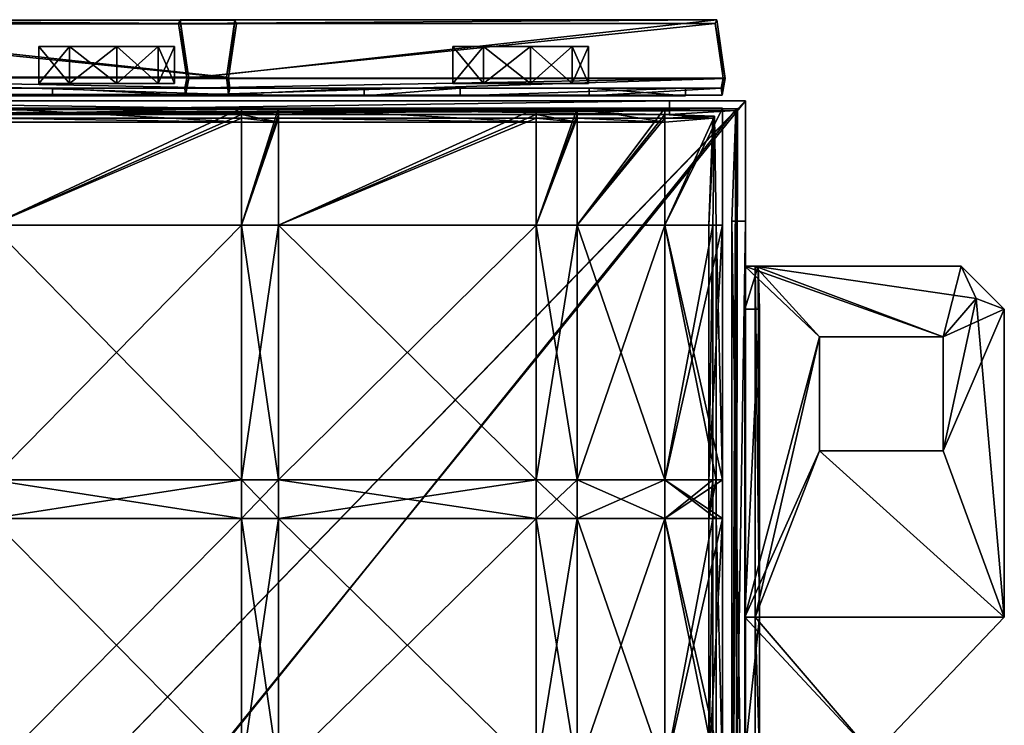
# Model space of a CAD drawing. Header units: centimetres. Extents: x -22.5 to 25.9, y -24.7 to 12.8.
# Tile 16 of 16: x 14.5 to 25.9, y 4.6 to 12.8. Entities that reach past the tile are written whole.
import ezdxf

# ---------------------------------------------------------------- set-up
doc = ezdxf.new("R2010")
doc.units = ezdxf.units.CM
doc.layers.add('AR410110', color=7, linetype='Continuous', true_color=0x8d073a)

msp = doc.modelspace()

# ---------------------------------------------------------------- meshes
at = {"layer": 'AR410110', "color": 173, "true_color": 0x5858e1}
mesh = msp.add_polyface(dxfattribs=at)
corners = [(16.933, 11.978, 33.454), (10.717, 11.978, 31.789), (10.704, 12.098, 31.836), (16.92, 12.098, 33.502), (10.797, 12.721, 31.488), (17.013, 12.721, 33.154), (21.097, 11.979, 17.914), (14.881, 11.979, 16.248), (12.273, 11.978, 25.979), (18.489, 11.978, 27.645), (10.681, 12.104, 31.923), (10.704, 11.903, 31.837), (16.92, 11.903, 33.502), (16.896, 12.104, 33.589), (10.777, 12.766, 31.564), (16.993, 12.766, 33.229), (12.273, 11.888, 25.979), (14.881, 11.889, 16.248), (21.097, 11.889, 17.914), (18.489, 11.888, 27.645), (16.412, 11.979, 10.534), (16.422, 11.898, 10.495), (16.434, 12.093, 10.45), (16.458, 12.088, 10.364), (16.339, 12.725, 10.804), (16.36, 12.77, 10.729)]
mesh.append_faces([[corners[k] for k in face] for face in [(0, 1, 2), (2, 3, 0), (3, 2, 4), (4, 5, 3), (6, 7, 8), (1, 0, 9), (9, 8, 1), (10, 11, 12), (12, 13, 10), (14, 10, 13), (13, 15, 14), (16, 17, 18), (19, 12, 11), (11, 16, 19), (7, 20, 21), (21, 17, 7), (20, 22, 23), (23, 21, 20), (2, 1, 11), (11, 10, 2), (0, 3, 13), (13, 12, 0), (22, 24, 25), (25, 23, 22), (4, 2, 10), (10, 14, 4), (5, 4, 14), (14, 15, 5), (3, 5, 15), (15, 13, 3), (8, 7, 17), (17, 16, 8), (1, 8, 16), (16, 11, 1)]], dxfattribs={"vtx2": -1, "color": 173})
mesh = msp.add_polyface(dxfattribs=at)
corners = [(16.412, 11.979, 10.534), (14.881, 11.979, 16.248), (21.097, 11.979, 17.914), (22.628, 11.979, 12.199), (22.65, 12.093, 12.116), (16.434, 12.093, 10.45), (22.555, 12.725, 12.47), (16.339, 12.725, 10.804), (12.273, 11.978, 25.979), (18.489, 11.978, 27.645), (19.604, 11.978, 27.943), (22.212, 11.979, 18.213), (21.097, 11.889, 17.914), (14.881, 11.889, 16.248), (16.422, 11.898, 10.495), (22.638, 11.898, 12.16), (22.673, 12.088, 12.029), (16.458, 12.088, 10.364), (22.575, 12.77, 12.395), (16.36, 12.77, 10.729), (18.489, 11.888, 27.645), (12.273, 11.888, 25.979), (19.604, 11.888, 27.943), (22.212, 11.889, 18.213), (16.933, 11.978, 33.454), (16.92, 11.903, 33.502)]
mesh.append_faces([[corners[k] for k in face] for face in [(0, 1, 2), (2, 3, 0), (0, 3, 4), (4, 5, 0), (5, 4, 6), (6, 7, 5), (8, 9, 2), (2, 9, 10), (10, 11, 2), (12, 13, 14), (14, 15, 12), (16, 15, 14), (14, 17, 16), (18, 16, 17), (17, 19, 18), (12, 20, 21), (22, 20, 12), (12, 23, 22), (3, 2, 12), (12, 15, 3), (4, 3, 15), (15, 16, 4), (6, 4, 16), (16, 18, 6), (7, 6, 18), (18, 19, 7), (9, 24, 25), (25, 20, 9), (10, 9, 20), (20, 22, 10), (11, 10, 22), (22, 23, 11), (2, 11, 23), (23, 12, 2)]], dxfattribs={"vtx2": -1, "color": 173})
at = {"layer": 'AR410110', "color": 214, "true_color": 0xb11c95}
mesh = msp.add_polyface(dxfattribs=at)
corners = [(16.293, 12.459, 12.031), (16.103, 12.459, 12.552), (15.623, 12.459, 12.83), (15.077, 12.459, 12.733), (14.72, 12.459, 12.308), (14.72, 12.459, 11.754), (15.077, 12.459, 11.329), (15.623, 12.459, 11.233), (16.103, 12.459, 11.51), (16.293, 12.03, 12.031), (16.103, 12.03, 12.552), (15.623, 12.03, 12.83), (15.077, 12.03, 12.733), (14.72, 12.03, 12.308), (14.72, 12.03, 11.754), (15.077, 12.03, 11.329), (15.623, 12.03, 11.233), (16.103, 12.03, 11.51)]
mesh.append_faces([[corners[k] for k in face] for face in [(5, 3, 1), (7, 5, 1), (11, 13, 15), (9, 11, 15)]], dxfattribs={"vtx0": -1, "vtx1": -1, "vtx2": -1, "color": 214})
mesh.append_faces([[corners[k] for k in face] for face in [(7, 1, 0), (9, 15, 16)]], dxfattribs={"vtx0": -1, "vtx2": -1, "color": 214})
mesh.append_faces([[corners[k] for k in face] for face in [(8, 7, 0), (17, 9, 16)]], dxfattribs={"vtx1": -1, "color": 214})
mesh.append_faces([[corners[k] for k in face] for face in [(7, 6, 5), (5, 4, 3), (3, 2, 1), (0, 1, 10), (10, 9, 0), (1, 2, 11), (11, 10, 1), (2, 3, 12), (12, 11, 2), (3, 4, 13), (13, 12, 3), (4, 5, 14), (14, 13, 4), (5, 6, 15), (15, 14, 5), (6, 7, 16), (16, 15, 6), (7, 8, 17), (17, 16, 7), (8, 0, 9), (9, 17, 8), (9, 10, 11), (11, 12, 13), (13, 14, 15)]], dxfattribs={"vtx2": -1, "color": 214})
mesh = msp.add_polyface(dxfattribs=at)
corners = [(21.089, 12.459, 22.827), (20.899, 12.459, 23.348), (20.419, 12.459, 23.626), (19.872, 12.459, 23.529), (19.516, 12.459, 23.105), (19.516, 12.459, 22.55), (19.872, 12.459, 22.125), (20.419, 12.459, 22.029), (20.899, 12.459, 22.306), (21.089, 12.03, 22.827), (20.899, 12.03, 23.348), (20.419, 12.03, 23.626), (19.872, 12.03, 23.529), (19.516, 12.03, 23.105), (19.516, 12.03, 22.55), (19.872, 12.03, 22.125), (20.419, 12.03, 22.029), (20.899, 12.03, 22.306)]
mesh.append_faces([[corners[k] for k in face] for face in [(5, 3, 1), (7, 5, 1), (11, 13, 15), (9, 11, 15)]], dxfattribs={"vtx0": -1, "vtx1": -1, "vtx2": -1, "color": 214})
mesh.append_faces([[corners[k] for k in face] for face in [(7, 1, 0), (9, 15, 16)]], dxfattribs={"vtx0": -1, "vtx2": -1, "color": 214})
mesh.append_faces([[corners[k] for k in face] for face in [(8, 7, 0), (17, 9, 16)]], dxfattribs={"vtx1": -1, "color": 214})
mesh.append_faces([[corners[k] for k in face] for face in [(7, 6, 5), (5, 4, 3), (3, 2, 1), (0, 1, 10), (10, 9, 0), (1, 2, 11), (11, 10, 1), (2, 3, 12), (12, 11, 2), (3, 4, 13), (13, 12, 3), (4, 5, 14), (14, 13, 4), (5, 6, 15), (15, 14, 5), (6, 7, 16), (16, 15, 6), (7, 8, 17), (17, 16, 7), (8, 0, 9), (9, 17, 8), (9, 10, 11), (11, 12, 13), (13, 14, 15)]], dxfattribs={"vtx2": -1, "color": 214})
at = {"layer": 'AR410110', "color": 146, "true_color": 0x086e87}
mesh = msp.add_polyface(dxfattribs=at)
corners = [(10.284, 11.833, 1.648), (22.909, 11.833, 1.648), (22.909, 11.833, 0.255), (10.744, 11.833, 0.255), (22.909, 11.833, 45.457), (22.909, 11.833, 37.023), (13.61, 11.833, 37.023), (13.61, 11.833, 48.023), (22.909, 1.202, 37.023), (11.803, 0.386, 0.255), (22.909, 11.833, 33.202), (12.707, 11.833, 33.202), (22.909, 11.833, 8.66), (10.284, 11.833, 8.66), (13.61, 0.386, 48.023), (13.61, 11.833, 48.023), (22.026, 11.833, 8.273), (10.671, 11.833, 8.273), (22.026, 11.833, 2.253), (10.671, 11.833, 2.253), (22.909, 10.437, 8.273), (22.909, 10.437, 2.253), (22.816, 11.741, 0.347), (22.796, 11.72, 1.648), (10.284, 11.673, 1.648), (10.744, 11.72, 0.368), (13.61, 11.673, 37.023), (22.796, 11.72, 37.023), (22.806, 11.739, 45.379), (13.589, 11.739, 47.895), (22.749, 1.202, 37.023), (12.707, 11.673, 33.202), (22.796, 11.72, 33.202), (10.284, 11.673, 8.66), (22.796, 11.72, 8.66), (10.671, 11.673, 8.273), (22.026, 11.673, 8.273), (22.026, 11.673, 2.253), (10.671, 11.673, 2.253), (22.749, 10.437, 2.253), (22.749, 10.437, 8.273)]
mesh.append_faces([[corners[k] for k in face] for face in [(10, 8, 12)]], dxfattribs={"vtx0": -1, "vtx1": -1, "color": 146})
mesh.append_faces([[corners[k] for k in face] for face in [(30, 32, 34)]], dxfattribs={"vtx0": -1, "vtx2": -1, "color": 146})
mesh.append_faces([[corners[k] for k in face] for face in [(0, 1, 2), (2, 3, 0), (4, 5, 6), (6, 7, 4), (8, 5, 4), (9, 3, 2), (10, 11, 6), (6, 5, 10), (12, 13, 11), (11, 10, 12), (10, 5, 8), (14, 7, 15), (16, 17, 13), (13, 12, 16), (18, 16, 12), (12, 1, 18), (19, 18, 1), (1, 0, 19), (20, 21, 1), (1, 12, 20), (22, 23, 24), (24, 25, 22), (26, 27, 28), (28, 29, 26), (28, 27, 30), (26, 31, 32), (32, 27, 26), (31, 33, 34), (34, 32, 31), (30, 27, 32), (33, 35, 36), (36, 34, 33), (34, 36, 37), (37, 23, 34), (23, 37, 38), (38, 24, 23), (23, 39, 40), (40, 34, 23), (36, 35, 17), (17, 16, 36), (37, 36, 16), (16, 18, 37), (38, 37, 18), (18, 19, 38), (40, 39, 21), (21, 20, 40)]], dxfattribs={"vtx2": -1, "color": 146})
mesh = msp.add_polyface(dxfattribs=at)
corners = [(13.61, 0.386, 48.023), (22.909, 0.386, 45.457), (22.909, 11.833, 45.457), (13.61, 11.833, 48.023), (22.909, 0.386, 1.648), (22.909, 0.386, 0.255), (22.909, 11.833, 0.255), (22.909, 11.833, 1.648), (22.909, 1.202, 37.023), (22.909, 0.386, 37.84), (11.803, 0.386, 0.255), (13.61, 0.386, 37.84), (22.909, -0.431, 37.023), (22.909, 0.386, 36.207), (22.909, 0.386, 8.66), (22.909, 11.833, 8.66), (13.61, 11.833, 48.023), (13.287, 10.616, 48.023), (13.287, 1.644, 48.023), (13.61, 0.386, 48.023), (22.909, 0.386, 8.273), (22.909, 10.437, 8.273), (22.909, 10.437, 2.253), (22.909, 0.386, 2.268), (22.806, 11.739, 45.379), (22.806, 0.48, 45.379), (13.71, 0.466, 47.927), (13.589, 11.739, 47.895), (22.816, 11.741, 0.347), (22.796, 0.386, 0.368), (22.749, 0.386, 1.648), (22.796, 11.72, 1.648), (22.749, 1.202, 37.023), (22.78, 0.473, 37.803), (10.744, 11.72, 0.368), (11.803, 0.386, 0.415), (13.61, 0.533, 37.779), (22.78, -0.395, 36.935), (22.749, 0.386, 36.207), (22.796, 11.72, 8.66), (22.749, 0.386, 8.66), (13.6, 11.833, 47.863), (13.647, 0.386, 47.867), (13.287, 1.644, 47.863), (13.287, 10.616, 47.863), (22.749, 10.437, 8.273), (22.749, 0.386, 8.273), (22.749, 0.386, 2.268), (22.749, 10.437, 2.253)]
mesh.append_faces([[corners[k] for k in face] for face in [(8, 1, 9), (0, 18, 19)]], dxfattribs={"vtx0": -1, "color": 146})
mesh.append_faces([[corners[k] for k in face] for face in [(24, 32, 25), (32, 39, 38), (41, 26, 44)]], dxfattribs={"vtx0": -1, "vtx1": -1, "color": 146})
mesh.append_faces([[corners[k] for k in face] for face in [(8, 2, 1), (0, 16, 17), (0, 17, 18), (26, 43, 44)]], dxfattribs={"vtx0": -1, "vtx2": -1, "color": 146})
mesh.append_faces([[corners[k] for k in face] for face in [(8, 13, 15)]], dxfattribs={"vtx1": -1, "vtx2": -1, "color": 146})
mesh.append_faces([[corners[k] for k in face] for face in [(0, 1, 2), (2, 3, 0), (4, 5, 6), (6, 7, 4), (6, 5, 10), (0, 11, 9), (9, 1, 0), (8, 9, 12), (12, 13, 8), (13, 14, 15), (20, 21, 15), (15, 14, 20), (22, 23, 4), (4, 7, 22), (24, 25, 26), (26, 27, 24), (28, 29, 30), (30, 31, 28), (32, 33, 25), (28, 34, 35), (35, 29, 28), (33, 36, 26), (26, 25, 33), (37, 33, 32), (32, 38, 37), (36, 33, 37), (39, 40, 38), (41, 27, 26), (26, 42, 43), (39, 45, 46), (46, 40, 39), (30, 47, 48), (48, 31, 30), (46, 45, 21), (21, 20, 46), (48, 47, 23), (23, 22, 48)]], dxfattribs={"vtx2": -1, "color": 146})
at = {"layer": 'AR410110', "color": 183, "true_color": 0x8c58e1}
mesh = msp.add_polyface(dxfattribs=at)
corners = [(14.17, 10.391, 2.255), (14.17, 11.745, 2.255), (17.068, 11.745, 2.255), (17.068, 10.391, 2.255), (17.068, 7.442, 8.922), (14.17, 7.442, 8.922), (14.17, 6.994, 8.922), (14.17, 7.442, 2.255), (17.068, 7.442, 2.255), (17.068, 6.994, 2.255), (17.068, 10.391, 8.922), (14.17, 10.391, 8.922), (17.068, 11.745, 8.922), (14.17, 11.745, 8.922), (17.068, 11.745, 8.271), (14.17, 11.745, 8.271), (17.068, 11.673, 2.398), (14.17, 11.673, 2.398), (14.17, 10.391, 2.415), (17.068, 10.391, 2.415), (14.17, 6.994, 8.762), (14.17, 7.442, 8.762), (17.068, 7.442, 8.762), (14.17, 6.994, 2.415), (14.17, 7.442, 2.415), (13.695, 7.442, 2.415), (17.068, 6.994, 2.415), (17.068, 7.442, 2.415), (14.17, 10.391, 8.762), (13.695, 7.442, 8.762), (17.068, 10.391, 8.762), (13.695, 10.391, 2.415), (14.17, 11.632, 8.809), (13.695, 10.391, 8.762), (17.068, 11.632, 8.809), (14.17, 11.585, 8.271), (13.695, 11.632, 8.809), (17.068, 11.585, 8.271)]
mesh.append_faces([[corners[k] for k in face] for face in [(0, 1, 2), (2, 3, 0), (4, 5, 6), (7, 8, 9), (5, 4, 10), (10, 11, 5), (0, 3, 8), (8, 7, 0), (11, 10, 12), (12, 13, 11), (14, 15, 13), (13, 12, 14), (16, 17, 18), (18, 19, 16), (20, 21, 22), (23, 24, 25), (26, 27, 24), (28, 21, 29), (30, 22, 21), (21, 28, 30), (24, 18, 31), (27, 19, 18), (18, 24, 27), (32, 28, 33), (34, 30, 28), (28, 32, 34), (35, 32, 36), (32, 35, 37), (37, 34, 32), (35, 17, 1), (1, 15, 35), (17, 16, 2), (2, 1, 17), (16, 37, 14), (14, 2, 16), (37, 35, 15), (15, 14, 37)]], dxfattribs={"vtx2": -1, "color": 183})
mesh = msp.add_polyface(dxfattribs=at)
corners = [(17.068, 10.391, 2.255), (17.068, 11.745, 2.255), (17.499, 11.745, 2.255), (17.499, 10.391, 2.255), (17.499, 11.745, 8.271), (17.068, 11.745, 8.271), (20.483, 11.745, 2.255), (17.499, 7.442, 8.922), (17.068, 7.442, 8.922), (17.068, 6.994, 8.922), (20.483, 7.442, 8.922), (17.499, 6.994, 8.922), (17.068, 7.442, 2.255), (17.499, 7.442, 2.255), (17.499, 6.994, 2.255), (17.499, 10.391, 8.922), (17.068, 10.391, 8.922), (20.483, 10.391, 8.922), (20.483, 7.442, 2.255), (17.499, 11.745, 8.922), (17.068, 11.745, 8.922), (20.483, 11.745, 8.922), (20.483, 11.745, 8.271), (17.499, 11.673, 2.398), (17.068, 11.673, 2.398), (17.068, 10.391, 2.415), (17.499, 10.391, 2.415), (17.499, 11.585, 8.271), (17.068, 11.585, 8.271), (20.483, 11.673, 2.398), (17.068, 6.994, 8.762), (17.068, 7.442, 8.762), (17.499, 7.442, 8.762), (17.499, 6.994, 2.415), (17.499, 7.442, 2.415), (17.068, 7.442, 2.415), (17.499, 10.391, 8.762), (17.068, 10.391, 8.762), (17.499, 11.632, 8.809), (17.068, 11.632, 8.809)]
mesh.append_faces([[corners[k] for k in face] for face in [(0, 1, 2), (2, 3, 0), (4, 2, 1), (1, 5, 4), (3, 2, 6), (7, 8, 9), (10, 7, 11), (12, 13, 14), (8, 7, 15), (15, 16, 8), (17, 15, 7), (0, 3, 13), (13, 12, 0), (18, 13, 3), (16, 15, 19), (19, 20, 16), (21, 19, 15), (4, 5, 20), (20, 19, 4), (22, 4, 19), (23, 24, 25), (25, 26, 23), (24, 23, 27), (27, 28, 24), (29, 23, 26), (30, 31, 32), (33, 34, 35), (36, 32, 31), (31, 37, 36), (34, 26, 25), (25, 35, 34), (38, 36, 37), (37, 39, 38), (39, 28, 27), (27, 38, 39), (27, 23, 2), (2, 4, 27)]], dxfattribs={"vtx2": -1, "color": 183})
mesh = msp.add_polyface(dxfattribs=at)
corners = [(20.483, 11.745, 2.255), (20.483, 10.391, 2.255), (17.499, 10.391, 2.255), (20.957, 11.745, 2.255), (20.957, 10.391, 2.255), (20.957, 11.745, 8.271), (20.483, 11.745, 8.271), (21.973, 11.745, 2.255), (17.499, 10.391, 8.922), (20.483, 10.391, 8.922), (20.483, 11.745, 8.922), (20.957, 10.391, 8.922), (20.957, 11.745, 8.922), (21.973, 11.745, 8.922), (17.499, 11.745, 8.922), (21.973, 11.745, 8.271), (17.499, 10.391, 2.415), (20.483, 10.391, 2.415), (20.483, 11.673, 2.398), (20.957, 11.673, 2.398), (20.957, 10.391, 2.415), (20.957, 11.585, 8.271), (20.483, 11.585, 8.271), (20.483, 11.632, 8.809), (20.483, 10.391, 8.762), (17.499, 10.391, 8.762), (17.499, 11.632, 8.809), (20.957, 11.632, 8.809), (20.957, 10.391, 8.762), (17.499, 11.585, 8.271), (21.973, 11.585, 8.271), (17.499, 11.673, 2.398), (17.499, 11.745, 2.255), (17.499, 11.745, 8.271)]
mesh.append_faces([[corners[k] for k in face] for face in [(0, 1, 2), (1, 0, 3), (3, 4, 1), (5, 3, 0), (0, 6, 5), (4, 3, 7), (8, 9, 10), (9, 11, 12), (12, 10, 9), (13, 12, 11), (14, 10, 6), (5, 6, 10), (10, 12, 5), (15, 5, 12), (16, 17, 18), (19, 18, 17), (17, 20, 19), (18, 19, 21), (21, 22, 18), (23, 24, 25), (25, 26, 23), (27, 28, 24), (24, 23, 27), (26, 29, 22), (22, 23, 26), (23, 22, 21), (21, 27, 23), (27, 21, 30), (31, 18, 0), (0, 32, 31), (18, 22, 6), (6, 0, 18), (21, 19, 3), (3, 5, 21), (22, 29, 33), (33, 6, 22), (30, 21, 5)]], dxfattribs={"vtx2": -1, "color": 183})
mesh = msp.add_polyface(dxfattribs=at)
corners = [(22.642, 11.745, 8.271), (22.642, 11.745, 2.255), (21.973, 11.745, 2.255), (21.973, 11.745, 8.271), (21.973, 10.391, 2.255), (20.957, 10.391, 2.255), (22.642, 10.391, 2.255), (22.642, 10.391, 7.317), (20.957, 10.391, 8.922), (21.973, 10.391, 8.922), (21.973, 11.745, 8.922), (22.642, 10.391, 8.922), (22.642, 11.745, 8.922), (20.957, 11.745, 8.922), (21.973, 11.673, 2.398), (22.549, 11.652, 2.347), (22.528, 11.632, 8.271), (21.973, 11.585, 8.271), (20.957, 11.673, 2.398), (20.957, 10.391, 2.415), (21.973, 10.391, 2.415), (22.57, 10.391, 2.398), (22.482, 10.391, 7.317), (21.973, 11.632, 8.809), (21.973, 10.391, 8.762), (20.957, 10.391, 8.762), (20.957, 11.632, 8.809), (22.549, 11.652, 8.83), (22.528, 10.391, 8.809), (20.957, 11.745, 2.255), (20.957, 11.745, 8.271)]
mesh.append_faces([[corners[k] for k in face] for face in [(0, 1, 2), (2, 3, 0), (2, 4, 5), (4, 2, 1), (1, 6, 4), (7, 6, 1), (1, 0, 7), (8, 9, 10), (9, 11, 12), (12, 10, 9), (0, 3, 10), (10, 12, 0), (13, 10, 3), (7, 0, 12), (12, 11, 7), (14, 15, 16), (16, 17, 14), (14, 18, 19), (19, 20, 14), (15, 14, 20), (20, 21, 15), (15, 21, 22), (22, 16, 15), (23, 24, 25), (25, 26, 23), (27, 28, 24), (24, 23, 27), (23, 17, 16), (16, 27, 23), (17, 23, 26), (27, 16, 22), (22, 28, 27), (14, 17, 3), (3, 2, 14), (18, 14, 2), (2, 29, 18), (30, 3, 17)]], dxfattribs={"vtx2": -1, "color": 183})
mesh = msp.add_polyface(dxfattribs=at)
corners = [(20.957, 7.442, 8.922), (20.483, 7.442, 8.922), (20.483, 6.994, 8.922), (21.973, 7.442, 8.922), (20.957, 6.994, 8.922), (17.499, 7.442, 2.255), (20.483, 7.442, 2.255), (20.483, 6.994, 2.255), (20.957, 7.442, 2.255), (20.957, 6.994, 2.255), (21.973, 7.442, 2.255), (21.973, 6.994, 2.255), (17.499, 7.442, 8.922), (20.483, 10.391, 8.922), (20.957, 10.391, 8.922), (21.973, 10.391, 8.922), (17.499, 10.391, 2.255), (20.483, 10.391, 2.255), (20.957, 10.391, 2.255), (21.973, 10.391, 2.255), (20.483, 7.442, 8.762), (20.483, 6.994, 8.762), (17.499, 6.994, 8.762), (17.499, 7.442, 8.762), (20.957, 7.442, 8.762), (20.957, 6.994, 8.762), (21.973, 7.442, 8.762), (21.973, 6.994, 8.762), (20.483, 6.994, 2.415), (20.483, 7.442, 2.415), (17.499, 7.442, 2.415), (17.499, 6.994, 2.415), (20.957, 6.994, 2.415), (20.957, 7.442, 2.415), (21.973, 6.994, 2.415), (20.483, 10.391, 8.762), (17.499, 10.391, 8.762), (20.957, 10.391, 8.762), (21.973, 10.391, 8.762), (20.483, 10.391, 2.415), (17.499, 10.391, 2.415), (20.957, 10.391, 2.415), (21.973, 7.442, 2.415)]
mesh.append_faces([[corners[k] for k in face] for face in [(0, 1, 2), (3, 0, 4), (5, 6, 7), (6, 8, 9), (8, 10, 11), (11, 9, 8), (12, 1, 13), (1, 0, 14), (14, 13, 1), (0, 3, 15), (15, 14, 0), (16, 17, 6), (17, 18, 8), (8, 6, 17), (18, 19, 10), (10, 8, 18), (20, 21, 22), (22, 23, 20), (24, 25, 21), (21, 20, 24), (26, 27, 25), (25, 24, 26), (28, 29, 30), (30, 31, 28), (32, 33, 29), (29, 28, 32), (33, 32, 34), (35, 20, 23), (23, 36, 35), (37, 24, 20), (20, 35, 37), (24, 37, 38), (29, 39, 40), (40, 30, 29), (33, 41, 39), (39, 29, 33), (41, 33, 42)]], dxfattribs={"vtx2": -1, "color": 183})
mesh = msp.add_polyface(dxfattribs=at)
corners = [(22.642, 7.442, 2.255), (22.642, 7.442, 7.317), (22.642, 6.994, 8.271), (22.642, 7.442, 8.922), (21.973, 7.442, 8.922), (21.973, 6.994, 8.922), (21.973, 7.442, 2.255), (22.642, 6.994, 2.255), (21.973, 6.994, 2.255), (22.642, 10.391, 8.922), (21.973, 10.391, 8.922), (21.973, 10.391, 2.255), (22.642, 10.391, 2.255), (22.642, 6.994, 8.922), (22.642, 10.391, 7.317), (22.57, 7.442, 2.398), (22.57, 6.994, 2.398), (22.482, 6.994, 8.271), (22.482, 7.442, 7.317), (22.528, 7.442, 8.809), (22.528, 6.994, 8.809), (21.973, 6.994, 8.762), (21.973, 7.442, 8.762), (21.973, 6.994, 2.415), (21.973, 7.442, 2.415), (20.957, 7.442, 2.415), (21.973, 10.391, 8.762), (20.957, 7.442, 8.762), (22.528, 10.391, 8.809), (21.973, 10.391, 2.415), (20.957, 10.391, 2.415), (22.57, 10.391, 2.398), (22.482, 10.391, 7.317)]
mesh.append_faces([[corners[k] for k in face] for face in [(0, 1, 2), (3, 4, 5), (6, 0, 7), (7, 8, 6), (4, 3, 9), (9, 10, 4), (11, 12, 0), (0, 6, 11), (2, 1, 3), (3, 13, 2), (1, 14, 9), (9, 3, 1), (15, 16, 17), (17, 18, 15), (19, 20, 21), (21, 22, 19), (23, 24, 25), (16, 15, 24), (24, 23, 16), (26, 22, 27), (28, 19, 22), (22, 26, 28), (24, 29, 30), (15, 31, 29), (29, 24, 15), (19, 18, 17), (17, 20, 19), (28, 32, 18), (18, 19, 28), (15, 18, 1), (1, 0, 15), (31, 15, 0), (0, 12, 31), (32, 31, 12), (12, 14, 32), (18, 32, 14), (14, 1, 18)]], dxfattribs={"vtx2": -1, "color": 183})
at = {"layer": 'AR410110', "color": 74, "true_color": 0x58b11b}
mesh = msp.add_polyface(dxfattribs=at)
corners = [(24.387, -3.463, 10.825), (24.387, 4.261, 10.825), (23.02, 4.261, 10.775), (23.02, 5.852, 10.775), (25.907, 5.852, 10.825), (23.07, 4.261, 12.566), (23.07, -3.463, 12.566), (23.07, 5.852, 12.566), (23.02, 9.919, 10.775), (25.199, 7.781, 10.825), (25.907, 9.42, 10.825), (23.765, 7.781, 10.825), (23.765, 9.099, 10.825), (22.9, 4.261, 10.655), (24.387, 4.261, 10.655), (24.387, -3.463, 10.655), (22.9, 5.852, 10.655), (25.907, 5.852, 10.655), (22.9, -3.463, 12.566), (22.9, 4.261, 12.566), (22.9, 5.852, 12.566), (22.9, 9.919, 10.655), (25.199, 7.781, 10.655), (25.581, 9.541, 10.655), (23.765, 7.781, 10.655), (23.765, 9.099, 10.655), (23.07, 9.42, 12.566), (25.907, 9.42, 10.655), (25.199, 9.099, 10.825)]
mesh.append_faces([[corners[k] for k in face] for face in [(8, 7, 3), (20, 21, 16)]], dxfattribs={"vtx0": -1, "color": 74})
mesh.append_faces([[corners[k] for k in face] for face in [(22, 23, 17)]], dxfattribs={"vtx0": -1, "vtx1": -1, "color": 74})
mesh.append_faces([[corners[k] for k in face] for face in [(0, 1, 2), (3, 2, 1), (1, 4, 3), (2, 5, 6), (5, 2, 3), (3, 7, 5), (9, 4, 10), (11, 3, 4), (4, 9, 11), (3, 11, 12), (13, 14, 15), (14, 13, 16), (16, 17, 14), (18, 19, 13), (16, 13, 19), (19, 20, 16), (17, 16, 24), (24, 22, 17), (25, 24, 16), (14, 1, 0), (17, 4, 1), (1, 14, 17), (5, 19, 18), (19, 5, 7), (7, 20, 19), (20, 7, 26), (4, 17, 27), (22, 9, 28), (24, 11, 9), (9, 22, 24)]], dxfattribs={"vtx2": -1, "color": 74})
mesh = msp.add_polyface(dxfattribs=at)
corners = [(23.056, 9.919, 12.067), (23.07, 9.42, 12.566), (23.07, 5.852, 12.566), (23.02, 9.919, 10.775), (25.199, 9.099, 10.825), (25.199, 7.781, 10.825), (25.907, 9.42, 10.825), (25.581, 9.541, 10.825), (23.765, 9.099, 10.825), (23.02, 5.852, 10.775), (25.408, 9.919, 10.817), (22.9, 9.42, 12.566), (22.9, 9.919, 12.066), (22.9, 9.919, 10.655), (22.9, 5.852, 12.566), (25.199, 7.781, 10.655), (25.199, 9.099, 10.655), (25.581, 9.541, 10.655), (25.907, 9.42, 10.655), (25.907, 5.852, 10.655), (22.9, 5.852, 10.655), (23.765, 9.099, 10.655), (25.408, 9.919, 10.655), (25.907, 5.852, 10.825), (23.765, 7.781, 10.825), (23.765, 7.781, 10.655)]
mesh.append_faces([[corners[k] for k in face] for face in [(10, 7, 6), (22, 18, 17)]], dxfattribs={"color": 74})
mesh.append_faces([[corners[k] for k in face] for face in [(3, 7, 10), (16, 22, 17)]], dxfattribs={"vtx0": -1, "color": 74})
mesh.append_faces([[corners[k] for k in face] for face in [(3, 4, 7), (16, 13, 22)]], dxfattribs={"vtx0": -1, "vtx2": -1, "color": 74})
mesh.append_faces([[corners[k] for k in face] for face in [(7, 4, 6)]], dxfattribs={"vtx1": -1, "color": 74})
mesh.append_faces([[corners[k] for k in face] for face in [(3, 0, 2), (4, 5, 6), (14, 11, 13)]], dxfattribs={"vtx1": -1, "vtx2": -1, "color": 74})
mesh.append_faces([[corners[k] for k in face] for face in [(0, 1, 2), (8, 3, 9), (3, 8, 4), (11, 12, 13), (15, 16, 17), (17, 18, 19), (20, 13, 21), (16, 21, 13), (1, 11, 14), (12, 0, 3), (3, 13, 12), (18, 6, 23), (4, 16, 15), (21, 8, 24), (24, 25, 21), (13, 3, 10), (10, 22, 13), (16, 4, 8), (8, 21, 16), (11, 1, 0), (0, 12, 11), (6, 18, 22), (22, 10, 6)]], dxfattribs={"vtx2": -1, "color": 74})
at = {"layer": 'AR410110', "color": 183, "true_color": 0x8c58e1}
mesh = msp.add_polyface(dxfattribs=at)
corners = [(17.068, 4.064, 8.922), (14.17, 4.064, 8.922), (14.17, 3.653, 8.922), (17.499, 4.064, 8.922), (17.068, 3.653, 8.922), (20.483, 4.064, 8.922), (17.499, 3.653, 8.922), (17.068, 4.064, 2.255), (17.499, 4.064, 2.255), (17.499, 3.653, 2.255), (17.068, 6.994, 8.922), (14.17, 6.994, 8.922), (17.499, 6.994, 8.922), (20.483, 6.994, 8.922), (14.17, 6.994, 2.255), (17.068, 6.994, 2.255), (14.17, 4.064, 2.255), (17.499, 6.994, 2.255), (20.483, 4.064, 2.255), (17.068, 7.442, 8.922), (17.499, 7.442, 8.922), (14.17, 7.442, 2.255), (17.068, 7.442, 2.255), (20.483, 6.994, 2.255), (17.499, 7.442, 2.255), (14.17, 3.653, 8.762), (14.17, 4.064, 8.762), (17.068, 4.064, 8.762), (17.068, 3.653, 8.762), (17.499, 4.064, 8.762), (17.068, 3.653, 2.415), (17.068, 4.064, 2.415), (14.17, 4.064, 2.415), (17.499, 3.653, 2.415), (17.499, 4.064, 2.415), (17.068, 6.994, 8.762), (14.17, 6.994, 8.762), (17.499, 6.994, 8.762), (14.17, 6.994, 2.415), (13.695, 6.994, 2.415), (17.068, 6.994, 2.415), (17.499, 6.994, 2.415), (14.17, 7.442, 8.762), (13.695, 6.994, 8.762), (17.068, 7.442, 8.762), (17.499, 7.442, 8.762), (14.17, 7.442, 2.415), (17.068, 7.442, 2.415)]
mesh.append_faces([[corners[k] for k in face] for face in [(0, 1, 2), (3, 0, 4), (5, 3, 6), (7, 8, 9), (1, 0, 10), (10, 11, 1), (0, 3, 12), (12, 10, 0), (13, 12, 3), (14, 15, 7), (7, 16, 14), (15, 17, 8), (8, 7, 15), (18, 8, 17), (11, 10, 19), (10, 12, 20), (15, 14, 21), (17, 15, 22), (23, 17, 24), (25, 26, 27), (28, 27, 29), (30, 31, 32), (33, 34, 31), (35, 27, 26), (26, 36, 35), (37, 29, 27), (27, 35, 37), (32, 38, 39), (31, 40, 38), (38, 32, 31), (34, 41, 40), (40, 31, 34), (42, 36, 43), (44, 35, 36), (45, 37, 35), (46, 38, 40), (47, 40, 41)]], dxfattribs={"vtx2": -1, "color": 183})
mesh = msp.add_polyface(dxfattribs=at)
corners = [(20.483, 3.653, 8.922), (20.957, 3.653, 8.922), (20.957, 4.064, 8.922), (20.483, 4.064, 8.922), (21.973, 3.653, 8.922), (21.973, 4.064, 8.922), (17.499, 4.064, 2.255), (20.483, 4.064, 2.255), (20.483, 3.653, 2.255), (20.957, 4.064, 2.255), (20.957, 3.653, 2.255), (21.973, 4.064, 2.255), (21.973, 3.653, 2.255), (17.499, 4.064, 8.922), (20.483, 6.994, 8.922), (20.957, 6.994, 8.922), (21.973, 6.994, 8.922), (17.499, 6.994, 2.255), (20.483, 6.994, 2.255), (20.957, 6.994, 2.255), (21.973, 6.994, 2.255), (17.499, 6.994, 8.922), (20.483, 7.442, 8.922), (20.957, 7.442, 8.922), (20.483, 7.442, 2.255), (20.483, 4.064, 8.762), (20.483, 3.653, 8.762), (17.499, 3.653, 8.762), (17.499, 4.064, 8.762), (20.957, 4.064, 8.762), (20.957, 3.653, 8.762), (21.973, 4.064, 8.762), (20.483, 3.653, 2.415), (20.483, 4.064, 2.415), (17.499, 4.064, 2.415), (20.957, 3.653, 2.415), (20.957, 4.064, 2.415), (20.483, 6.994, 8.762), (17.499, 6.994, 8.762), (20.957, 6.994, 8.762), (21.973, 6.994, 8.762), (20.483, 6.994, 2.415), (17.499, 6.994, 2.415), (20.957, 6.994, 2.415), (21.973, 4.064, 2.415)]
mesh.append_faces([[corners[k] for k in face] for face in [(0, 1, 2), (2, 3, 0), (1, 4, 5), (5, 2, 1), (6, 7, 8), (7, 9, 10), (9, 11, 12), (13, 3, 14), (3, 2, 15), (15, 14, 3), (2, 5, 16), (16, 15, 2), (17, 18, 7), (18, 19, 9), (9, 7, 18), (19, 20, 11), (11, 9, 19), (21, 14, 22), (14, 15, 23), (19, 18, 24), (25, 26, 27), (27, 28, 25), (29, 30, 26), (26, 25, 29), (30, 29, 31), (32, 33, 34), (35, 36, 33), (37, 25, 28), (28, 38, 37), (39, 29, 25), (25, 37, 39), (29, 39, 40), (33, 41, 42), (42, 34, 33), (36, 43, 41), (41, 33, 36), (43, 36, 44)]], dxfattribs={"vtx2": -1, "color": 183})
mesh = msp.add_polyface(dxfattribs=at)
corners = [(22.642, 4.064, 2.255), (22.642, 4.064, 8.271), (22.642, 3.653, 8.271), (21.973, 3.653, 8.922), (22.642, 3.653, 8.922), (22.642, 4.064, 8.922), (21.973, 4.064, 8.922), (21.973, 4.064, 2.255), (22.642, 3.653, 2.255), (22.642, 6.994, 8.922), (21.973, 6.994, 8.922), (21.973, 6.994, 2.255), (22.642, 6.994, 2.255), (22.642, 6.994, 8.271), (22.642, 7.442, 2.255), (20.957, 6.994, 8.922), (21.973, 7.442, 8.922), (22.642, 7.442, 8.922), (22.482, 3.653, 8.271), (22.482, 4.064, 8.271), (22.57, 4.064, 2.398), (21.973, 4.064, 8.762), (21.973, 3.653, 8.762), (20.957, 3.653, 8.762), (22.528, 4.064, 8.809), (22.528, 3.653, 8.809), (21.973, 3.653, 2.415), (21.973, 4.064, 2.415), (20.957, 4.064, 2.415), (22.57, 3.653, 2.398), (21.973, 6.994, 8.762), (20.957, 4.064, 8.762), (22.528, 6.994, 8.809), (21.973, 6.994, 2.415), (20.957, 6.994, 2.415), (22.57, 6.994, 2.398), (22.482, 6.994, 8.271)]
mesh.append_faces([[corners[k] for k in face] for face in [(0, 1, 2), (3, 4, 5), (5, 6, 3), (7, 0, 8), (6, 5, 9), (9, 10, 6), (11, 12, 0), (0, 7, 11), (13, 12, 14), (15, 10, 16), (10, 9, 17), (2, 1, 5), (1, 13, 9), (9, 5, 1), (18, 19, 20), (21, 22, 23), (24, 25, 22), (22, 21, 24), (26, 27, 28), (29, 20, 27), (30, 21, 31), (32, 24, 21), (21, 30, 32), (27, 33, 34), (20, 35, 33), (33, 27, 20), (24, 19, 18), (32, 36, 19), (19, 24, 32), (20, 19, 1), (1, 0, 20), (35, 20, 0), (0, 12, 35), (36, 35, 12), (12, 13, 36), (19, 36, 13), (13, 1, 19)]], dxfattribs={"vtx2": -1, "color": 183})

doc.saveas('drawing.dxf')
